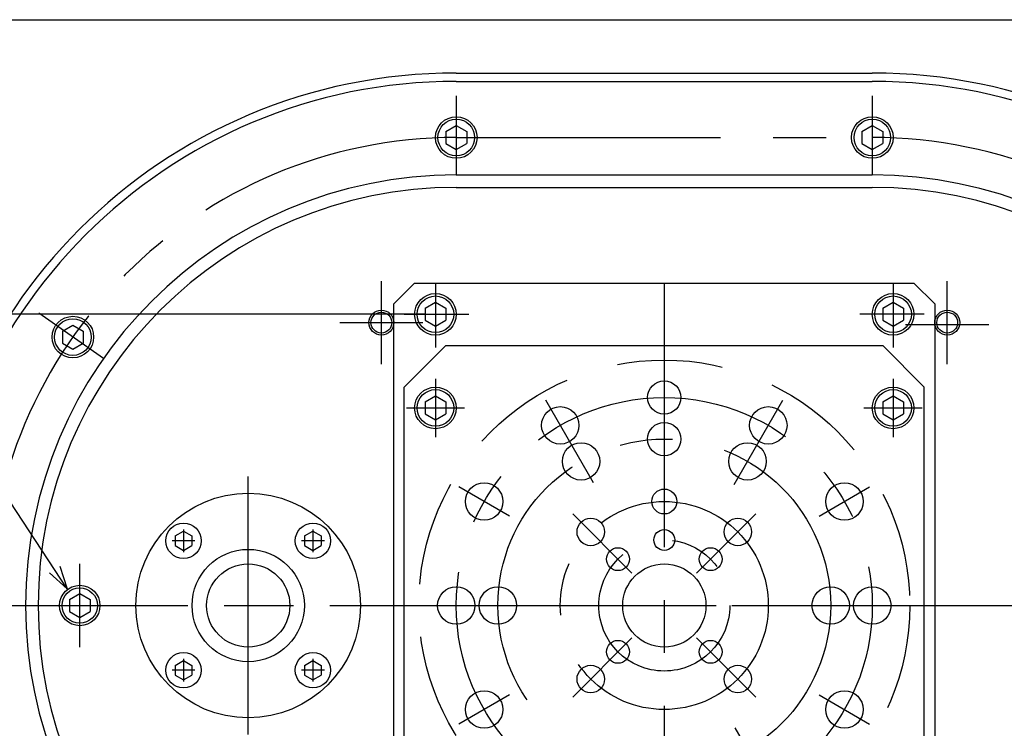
# Model space of a CAD drawing. Extents: x 0 to 564, y 0 to 400.
# Tile 5 of 10: x 94 to 213, y 315 to 400. Entities that reach past the tile are written whole.
import ezdxf

# ---------------------------------------------------------------- set-up
doc = ezdxf.new("R2010")
doc.units = 0
doc.linetypes.add('CENTER', pattern=[50.8, 31.75, -6.35, 6.35, -6.35])
doc.linetypes.add('DASHED', pattern=[19.05, 12.7, -6.35])
doc.layers.get('0').update_dxf_attribs({"linetype": 'CONTINUOUS'})
doc.layers.get('DEFPOINTS').update_dxf_attribs({"linetype": 'CONTINUOUS'})
doc.layers.add('寸法線', color=11, linetype='CONTINUOUS')
doc.layers.add('支柱A', color=10, linetype='CONTINUOUS')
doc.styles.add('MX_DIMTXSTY_2', font='txt.sh', dxfattribs={"width": 1.2, "bigfont": 'extfont'})
doc.styles.add('MX_DIMTXSTY_3', font='txt.sh', dxfattribs={"width": 1.1, "bigfont": 'extfont'})
doc.styles.add('MX_DIMTXSTY_4', font='txt.sh', dxfattribs={"width": 0.95, "bigfont": 'extfont'})
doc.styles.add('MX_NOTE_STANDARD', font='txt.sh', dxfattribs={"bigfont": 'extfont'})
doc.dimstyles.new('MXDIMSTYLE', dxfattribs={"dimtxt": 3, "dimasz": 2.5, "dimexe": 1, "dimexo": 1, "dimgap": 1, "dimtad": 1, "dimdsep": 46, "dimtxsty": 'MX_NOTE_STANDARD', "dimblk1": 'OPEN30', "dimblk2": 'OPEN30', "dimsah": 1, "dimcen": 2.5, "dimadec": 0, "dimazin": 0, "dimtfac": 1, "dimtmove": 0, "dimatfit": 3, "dimldrblk": 'OPEN30', "dimfxl": 1, "dimtzin": 0, "dimarcsym": 0})

# ---------------------------------------------------------------- blocks, each defined once
blk = doc.blocks.new('_OPEN30')
at = {"color": 0, "linetype": 'ByBlock', "lineweight": -2}
for p, q in [((-1, 0.267949), (0, 0)), ((0, 0), (-1, -0.267949)), ((0, 0), (-1, 0))]:
    blk.add_line(p, q, dxfattribs=at)
blk = doc.blocks.new('*D10')
at = {"color": 22, "linetype": 'CONTINUOUS'}
for p, q in [((235.8485, 363.427095), (247.733415, 373.697716)), ((247.733415, 373.697716), (268.326034, 373.697716)), ((235.8485, 363.427095), (238.874988, 366.042504))]:
    blk.add_line(p, q, dxfattribs=at)
at = {"layer": 'DEFPOINTS', "color": 0, "linetype": 'CONTINUOUS'}
for p in [(235.8485, 363.427095), (196.693302, 329.590236)]:
    blk.add_point(p, dxfattribs=at)
at = {"color": 22, "linetype": 'CONTINUOUS', "xscale": 2.77, "yscale": 2.77, "zscale": 2.77, "rotation": 220.832686}
blk.add_blockref('_OPEN30', (235.8485, 363.427095), dxfattribs=at)
at = {"color": 22, "linetype": 'CONTINUOUS', "insert": (257.826034, 376.447716), "char_height": 3.5, "attachment_point": 5, "line_spacing_factor": 0.72, "style": 'MX_DIMTXSTY_2'}
blk.add_mtext('\\A1;Ｒ103.5', dxfattribs=at)
blk = doc.blocks.new('*D42')
at = {"color": 22, "linetype": 'CONTINUOUS'}
for p, q in [((142.943298, 364.590236), (63.353591, 364.590236)), ((64.353591, 302.090236), (64.353591, 364.590236)), ((142.943298, 302.090236), (63.353591, 302.090236))]:
    blk.add_line(p, q, dxfattribs=at)
at = {"layer": 'DEFPOINTS', "color": 0, "linetype": 'CONTINUOUS'}
for p in [(64.353591, 364.590236), (145.443298, 364.590236), (145.443298, 302.090236)]:
    blk.add_point(p, dxfattribs=at)
at = {"color": 22, "linetype": 'CONTINUOUS', "xscale": 2.77, "yscale": 2.77, "zscale": 2.77}
for p, rotation in [((64.353591, 364.590236), 90), ((64.353591, 302.090236), 270)]:
    blk.add_blockref('_OPEN30', p, dxfattribs=dict(at, rotation=rotation))
at = {"color": 22, "linetype": 'CONTINUOUS', "insert": (61.603591, 333.340236), "char_height": 3.5, "attachment_point": 5, "rotation": 90, "line_spacing_factor": 0.72, "style": 'MX_DIMTXSTY_3'}
blk.add_mtext('\\A1;125', dxfattribs=at)
blk = doc.blocks.new('*D43')
at = {"color": 22, "linetype": 'CONTINUOUS'}
for p, q in [((76.678523, 366.887233), (52.716145, 366.887233)), ((99.950869, 331.607792), (76.678523, 366.887233)), ((99.950869, 331.607792), (97.748297, 334.946756))]:
    blk.add_line(p, q, dxfattribs=at)
at = {"layer": 'DEFPOINTS', "color": 0, "linetype": 'CONTINUOUS'}
for p in [(99.950869, 331.607792), (102.621487, 327.559299)]:
    blk.add_point(p, dxfattribs=at)
at = {"color": 22, "linetype": 'CONTINUOUS', "xscale": 2.77, "yscale": 2.77, "zscale": 2.77, "rotation": 303.411138}
blk.add_blockref('_OPEN30', (99.950869, 331.607792), dxfattribs=at)
at = {"color": 22, "linetype": 'CONTINUOUS', "insert": (64.966145, 369.637233), "char_height": 3.5, "attachment_point": 5, "line_spacing_factor": 0.72, "style": 'MX_DIMTXSTY_4'}
blk.add_mtext('\\A1;R1/8プラグ', dxfattribs=at)
blk = doc.blocks.new('_NONE')
at = {"color": 0, "linetype": 'ByBlock', "lineweight": -2}
blk.add_circle((0, 0), 0.25, dxfattribs=at)

msp = doc.modelspace()

# ---------------------------------------------------------------- linework, layer by layer
at = {"layer": '寸法線', "color": 241, "linetype": 'CONTINUOUS'}
msp.add_line((0, 400), (564, 400), dxfattribs=at)
at = {"layer": '支柱A', "color": 254, "linetype": 'CONTINUOUS'}
for p, q in [((146.6933, 393.5902), (196.6933, 393.5902)), ((146.6933, 392.5902), (196.6933, 392.5902)), ((145.4433, 386.5619), (146.6933, 387.2836)), ((146.6933, 387.2836), (147.9433, 386.5619)), ((195.4433, 386.5619), (196.6933, 387.2836)), ((196.6933, 387.2836), (197.9433, 386.5619)), ((145.4433, 386.5619), (145.4433, 385.1185)), ((147.9433, 386.5619), (147.9433, 385.1185)), ((195.4433, 386.5619), (195.4433, 385.1185)), ((197.9433, 386.5619), (197.9433, 385.1185)), ((145.4433, 385.1185), (146.6933, 384.3969)), ((146.6933, 384.3969), (147.9433, 385.1185)), ((195.4433, 385.1185), (196.6933, 384.3969)), ((196.6933, 384.3969), (197.9433, 385.1185)), ((146.6933, 381.3402), (196.6933, 381.3402)), ((146.6933, 379.8402), (196.6933, 379.8402)), ((142.9433, 365.3119), (144.1933, 366.0336)), ((144.1933, 366.0336), (145.4433, 365.3119)), ((197.9433, 365.3119), (199.1933, 366.0336)), ((199.1933, 366.0336), (200.4433, 365.3119)), ((142.9433, 365.3119), (142.9433, 363.8685)), ((145.4433, 365.3119), (145.4433, 363.8685)), ((197.9433, 365.3119), (197.9433, 363.8685)), ((200.4433, 365.3119), (200.4433, 363.8685)), ((99.366, 362.5756), (100.616, 363.2973)), ((100.616, 363.2973), (101.866, 362.5756)), ((142.9433, 363.8685), (144.1933, 363.1469)), ((144.1933, 363.1469), (145.4433, 363.8685)), ((197.9433, 363.8685), (199.1933, 363.1469)), ((199.1933, 363.1469), (200.4433, 363.8685)), ((99.366, 362.5756), (99.366, 361.1322)), ((101.866, 362.5756), (101.866, 361.1322)), ((99.366, 361.1322), (100.616, 360.4105)), ((100.616, 360.4105), (101.866, 361.1322)), ((145.4433, 360.8402), (140.4433, 355.8402)), ((145.4433, 360.8402), (197.9433, 360.8402)), ((197.9433, 360.8402), (202.9433, 355.8402)), ((140.4433, 303.3402), (140.4433, 355.8402)), ((202.9433, 303.3402), (202.9433, 355.8402)), ((142.9433, 354.0619), (144.1933, 354.7836)), ((142.9433, 354.0619), (142.9433, 352.6185)), ((144.1933, 354.7836), (145.4433, 354.0619)), ((145.4433, 354.0619), (145.4433, 352.6185)), ((197.9433, 354.0619), (199.1933, 354.7836)), ((197.9433, 354.0619), (197.9433, 352.6185)), ((199.1933, 354.7836), (200.4433, 354.0619)), ((200.4433, 354.0619), (200.4433, 352.6185)), ((142.9433, 352.6185), (144.1933, 351.8969)), ((144.1933, 351.8969), (145.4433, 352.6185)), ((197.9433, 352.6185), (199.1933, 351.8969)), ((199.1933, 351.8969), (200.4433, 352.6185)), ((112.9151, 337.9458), (113.9151, 338.5231)), ((113.9151, 338.5231), (114.9151, 337.9458)), ((128.4715, 337.9458), (129.4715, 338.5231)), ((129.4715, 338.5231), (130.4715, 337.9458)), ((112.9151, 337.9458), (112.9151, 336.7911)), ((114.9151, 337.9458), (114.9151, 336.7911)), ((128.4715, 337.9458), (128.4715, 336.7911)), ((130.4715, 337.9458), (130.4715, 336.7911)), ((112.9151, 336.7911), (113.9151, 336.2137)), ((113.9151, 336.2137), (114.9151, 336.7911)), ((128.4715, 336.7911), (129.4715, 336.2137)), ((129.4715, 336.2137), (130.4715, 336.7911)), ((100.1933, 330.3119), (101.4433, 331.0336)), ((100.1933, 330.3119), (100.1933, 328.8685)), ((101.4433, 331.0336), (102.6933, 330.3119)), ((102.6933, 330.3119), (102.6933, 328.8685)), ((100.1933, 328.8685), (101.4433, 328.1469)), ((101.4433, 328.1469), (102.6933, 328.8685)), ((112.9151, 322.3894), (113.9151, 322.9668)), ((112.9151, 322.3894), (112.9151, 321.2347)), ((113.9151, 322.9668), (114.9151, 322.3894)), ((114.9151, 322.3894), (114.9151, 321.2347)), ((128.4715, 322.3894), (129.4715, 322.9668)), ((128.4715, 322.3894), (128.4715, 321.2347)), ((129.4715, 322.9668), (130.4715, 322.3894)), ((130.4715, 322.3894), (130.4715, 321.2347)), ((112.9151, 321.2347), (113.9151, 320.6574)), ((113.9151, 320.6574), (114.9151, 321.2347)), ((128.4715, 321.2347), (129.4715, 320.6574)), ((129.4715, 320.6574), (130.4715, 321.2347))]:
    msp.add_line(p, q, dxfattribs=at)
at = {"layer": '支柱A', "color": 22, "linetype": 'CENTER'}
for p, q in [((146.6933, 390.8402), (146.6933, 381.3402)), ((196.6933, 390.8402), (196.6933, 381.3402)), ((146.6933, 385.8402), (196.6933, 385.8402)), ((137.6933, 358.5902), (137.6933, 368.5902)), ((171.6933, 368.3402), (171.6933, 290.8402)), ((205.6933, 358.5902), (205.6933, 368.5902)), ((104.3022, 359.2728), (96.5202, 364.7218)), ((132.6933, 363.5902), (142.6933, 363.5902)), ((210.6933, 363.3402), (200.6933, 363.3402)), ((163.19, 344.3183), (157.4433, 354.272)), ((180.0889, 344.1319), (185.9433, 354.272)), ((121.6933, 314.0902), (121.6933, 345.0902)), ((153.0738, 340.3402), (147.0116, 343.8402)), ((190.3128, 340.3402), (196.375, 343.8402)), ((167.8042, 333.4793), (160.6845, 340.599)), ((175.5824, 333.4793), (182.7021, 340.599)), ((101.4433, 324.5902), (101.4433, 334.5902)), ((80.6933, 329.5902), (262.6933, 329.5902)), ((82.6933, 329.5902), (260.6933, 329.5902)), ((141.6933, 329.5902), (201.6933, 329.5902)), ((167.8042, 325.7011), (160.6845, 318.5814)), ((175.5824, 325.7011), (182.7021, 318.5814)), ((153.0738, 318.8402), (147.0116, 315.3402)), ((190.3128, 318.8402), (196.375, 315.3402)), ((180.1899, 314.8737), (185.9433, 304.9085))]:
    msp.add_line(p, q, dxfattribs=at)
at = {"layer": '支柱A', "color": 12, "linetype": 'CONTINUOUS'}
for p, q in [((141.6933, 368.3402), (139.1933, 365.8402)), ((141.6933, 368.3402), (201.6933, 368.3402)), ((201.6933, 368.3402), (204.1933, 365.8402)), ((139.1933, 293.3402), (139.1933, 365.8402)), ((204.1933, 365.8402), (204.1933, 293.3402))]:
    msp.add_line(p, q, dxfattribs=at)
at = {"layer": '支柱A', "color": 7, "linetype": 'CENTER'}
for p, q in [((144.1933, 368.3402), (144.1933, 360.5902)), ((199.1933, 368.3402), (199.1933, 360.5902)), ((140.4433, 364.5902), (148.1933, 364.5902)), ((202.9433, 364.5902), (195.1933, 364.5902)), ((144.1933, 356.8402), (144.1933, 349.8402)), ((199.1933, 356.8402), (199.1933, 349.8402)), ((140.6933, 353.3402), (147.6933, 353.3402)), ((195.6933, 353.3402), (202.6933, 353.3402)), ((113.9151, 338.7434), (113.9151, 335.9934)), ((129.4715, 338.7434), (129.4715, 335.9934)), ((115.2901, 337.3684), (112.5401, 337.3684)), ((130.8465, 337.3684), (128.0965, 337.3684)), ((113.9151, 323.1871), (113.9151, 320.4371)), ((129.4715, 323.1871), (129.4715, 320.4371)), ((115.2901, 321.8121), (112.5401, 321.8121)), ((130.8465, 321.8121), (128.0965, 321.8121))]:
    msp.add_line(p, q, dxfattribs=at)
at = {"layer": '支柱A', "color": 254, "linetype": 'CONTINUOUS'}
for centre, radius in [((146.6933, 385.8402), 2.5), ((196.6933, 385.8402), 2.5), ((146.6933, 385.8402), 2.2), ((196.6933, 385.8402), 2.2), ((144.1933, 364.5902), 2.5), ((199.1933, 364.5902), 2.5), ((144.1933, 364.5902), 2.2), ((199.1933, 364.5902), 2.2), ((137.6933, 363.5902), 1.25), ((205.6933, 363.5902), 1.25), ((100.616, 361.8539), 2.5), ((100.616, 361.8539), 2.2), ((171.6933, 354.5902), 2), ((144.1933, 353.3402), 2.5), ((144.1933, 353.3402), 2.2), ((199.1933, 353.3402), 2.5), ((199.1933, 353.3402), 2.2), ((159.1933, 351.2409), 2.25), ((184.1933, 351.2409), 2.25), ((171.6933, 349.5902), 2), ((161.6933, 346.9107), 2.25), ((181.6933, 346.9107), 2.25), ((150.0427, 342.0902), 2.25), ((193.3439, 342.0902), 2.25), ((171.6933, 342.0902), 1.5), ((121.6933, 329.5902), 13.5), ((162.8545, 338.4291), 1.65), ((180.5321, 338.4291), 1.65), ((113.9151, 337.3684), 2.125), ((129.4715, 337.3684), 2.125), ((171.6933, 337.4652), 1.25), ((121.6933, 329.5902), 6.75), ((166.1248, 335.1587), 1.375), ((177.2618, 335.1587), 1.375), ((121.6933, 329.5902), 5), ((171.6933, 329.5902), 5), ((101.4433, 329.5902), 2.125), ((146.6933, 329.5902), 2.25), ((151.6933, 329.5902), 2.25), ((191.6933, 329.5902), 2.25), ((196.6933, 329.5902), 2.25), ((166.1248, 324.0218), 1.375), ((177.2618, 324.0218), 1.375), ((113.9151, 321.8121), 2.125), ((129.4715, 321.8121), 2.125), ((162.8545, 320.7514), 1.65), ((180.5321, 320.7514), 1.65), ((150.0427, 317.0902), 2.25), ((193.3439, 317.0902), 2.25)]:
    msp.add_circle(centre, radius, dxfattribs=at)
at = {"layer": '支柱A', "color": 7, "linetype": 'CONTINUOUS'}
for centre, radius in [((137.6933, 363.5902), 1.5), ((205.6933, 363.5902), 1.5), ((101.4433, 329.5902), 2.425)]:
    msp.add_circle(centre, radius, dxfattribs=at)
at = {"layer": '支柱A', "color": 7, "linetype": 'DASHED'}
msp.add_circle((171.6933, 329.5902), 29.5, dxfattribs=at)
at = {"layer": '支柱A', "color": 22, "linetype": 'CENTER'}
for radius in [25, 20, 12.5, 7.875]:
    msp.add_circle((171.6933, 329.5902), radius, dxfattribs=at)
at = {"layer": '支柱A', "color": 254, "linetype": 'CONTINUOUS'}
for centre, radius, start, end in [((146.6933, 329.5902), 64, 90, 270), ((196.6933, 329.5902), 64, 270, 90), ((146.6933, 329.5902), 63, 90, 270), ((196.6933, 329.5902), 63, 270, 90), ((146.6933, 329.5902), 51.75, 90, 270), ((196.6933, 329.5902), 51.75, 270, 90), ((146.6933, 329.5902), 50.25, 90, 270), ((196.6933, 329.5902), 50.25, 270, 90)]:
    msp.add_arc(centre, radius, start, end, dxfattribs=at)
at = {"layer": '支柱A', "color": 22, "linetype": 'CENTER'}
for centre, start, end in [((146.6933, 329.5902), 90, 270), ((196.6933, 329.5902), 270, 90)]:
    msp.add_arc(centre, 56.25, start, end, dxfattribs=at)

# ---------------------------------------------------------------- dimensions: what is measured, and where the dimension line sits
at = {"layer": '支柱A', "color": 22, "linetype": 'CONTINUOUS'}
dim = msp.add_radius_dim(center=(196.6933, 329.5902), mpoint=(235.8485, 363.4271), text='\\A1;<>', dimstyle='MXDIMSTYLE', override={"dimtxt": 3.5, "dimasz": 2.77, "dimtih": 1, "dimtoh": 1, "dimlfac": 2, "dimtxsty": 'MX_DIMTXSTY_2', "dimcen": 0, "dimtofl": 0, "dimtzin": 8}, dxfattribs=at)
dim.commit()
dim.dimension.update_dxf_attribs({"geometry": '*D10', "text_midpoint": (257.826, 373.6977), "dimtype": 132})
dim = msp.add_diameter_dim_2p(p1=(102.6215, 327.5593), p2=(99.9509, 331.6078), text='\\A1;R1/8プラグ', dimstyle='MXDIMSTYLE', override={"dimtxt": 3.5, "dimasz": 2.77, "dimtih": 1, "dimtoh": 1, "dimtxsty": 'MX_DIMTXSTY_4', "dimblk1": 'NONE', "dimcen": 0, "dimtofl": 0}, dxfattribs=at)
dim.commit()
dim.dimension.update_dxf_attribs({"geometry": '*D43', "text_midpoint": (64.9661, 366.8872), "dimtype": 131})
dim = msp.add_linear_dim(base=(64.3536, 364.5902), p1=(145.4433, 302.0902), p2=(145.4433, 364.5902), angle=90, text='\\A1;<>', dimstyle='MXDIMSTYLE', override={"dimtxt": 3.5, "dimasz": 2.77, "dimexo": 2.5, "dimlfac": 2, "dimtxsty": 'MX_DIMTXSTY_3', "dimtzin": 8}, dxfattribs=at)
dim.commit()
dim.dimension.update_dxf_attribs({"geometry": '*D42', "text_midpoint": (64.3536, 333.3402), "dimtype": 128})

doc.saveas('drawing.dxf')
